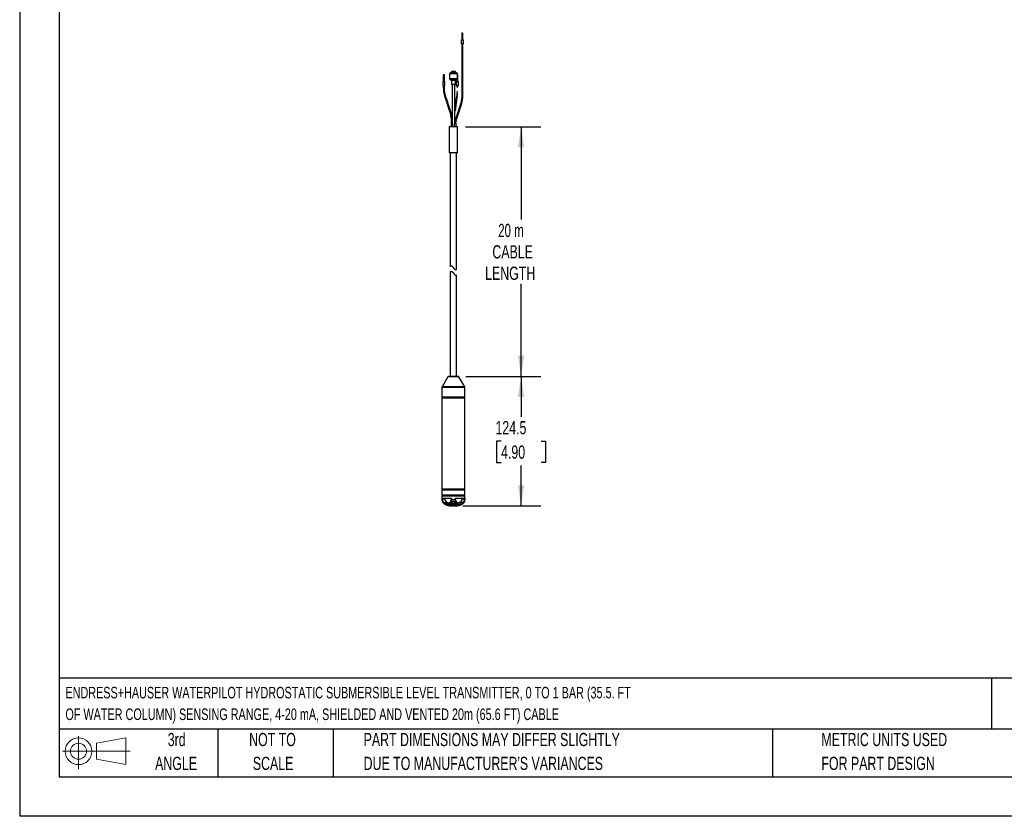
# Model space of a CAD drawing. Header units: millimetres. Extents: x 0 to 1676, y 0 to 1295.
# Tile 1 of 5: x 0 to 947, y 0 to 766. Entities that reach past the tile are written whole.
import ezdxf

# ---------------------------------------------------------------- set-up
doc = ezdxf.new("R2010")
doc.units = ezdxf.units.MM
doc.header["$LTSCALE"] = 6
doc.linetypes.add('CENTERX2', pattern=[20.32, 12.7, -2.54, 2.54, -2.54])
doc.layers.add('DIMENSIONS', color=140, linetype='Continuous', lineweight=25)
doc.layers.add('TEXT', color=140, linetype='Continuous', lineweight=25)
doc.layers.add('SLD-DEFPOINTS', color=7, linetype='Continuous')
doc.styles.add('SLDTEXTSTYLE0', font='TXT', dxfattribs={"width": 0.7})
doc.styles.add('SLDTEXTSTYLE1', font='TXT', dxfattribs={"width": 0.65})
doc.dimstyles.new('SLDDIMSTYLE1', dxfattribs={"dimtxt": 12.948047, "dimasz": 19.812, "dimexe": 0, "dimexo": 0.0625, "dimgap": 3.237012, "dimtad": 0, "dimtih": 1, "dimtoh": 1, "dimdec": 1, "dimrnd": 1e-09, "dimzin": 12, "dimdsep": 46, "dimtxsty": 'SLDTEXTSTYLE0', "dimsah": 1, "dimcen": 0.09, "dimadec": 0, "dimazin": 3, "dimtfac": 1, "dimtdec": 1, "dimtofl": 0, "dimtmove": 0, "dimatfit": 3, "dimfxl": 0, "dimfrac": 2, "dimtolj": 1, "dimtzin": 12, "dimarcsym": 0})

# ---------------------------------------------------------------- blocks, each defined once
blk = doc.blocks.new('Block14')
at = {"color": 7, "linetype": 'Continuous', "lineweight": 18}
for p, q in [((15.53, 31.86), (15.53, 0)), ((32.88, 25), (61.05, 30.19)), ((61.05, 30.19), (61.05, 4.39)), ((32.88, 9.58), (32.88, 25)), ((0, 17.29), (65.24, 17.29)), ((32.88, 9.58), (61.05, 4.39))]:
    blk.add_line(p, q, dxfattribs=at)
for radius in [12.9, 7.71]:
    blk.add_circle((15.53, 17.29), radius, dxfattribs=at)
blk = doc.blocks.new('Block12')
at = {"layer": 'SLD-DEFPOINTS'}
blk.add_blockref('Block14', (0, 0), dxfattribs=at)
blk = doc.blocks.new('SW_NOTE_0')
at = {"layer": 'TEXT', "color": 0, "linetype": 'CENTERX2', "lineweight": 18, "char_height": 11.1125, "attachment_point": 1, "style": 'SLDTEXTSTYLE0'}
for s, insert in [('ENDRESS+HAUSER WATERPILOT HYDROSTATIC SUBMERSIBLE LEVEL TRANSMITTER, 0 TO 1 BAR (35.5. FT', (0, 14.32)), ('OF WATER COLUMN) SENSING RANGE, 4-20 mA, SHIELDED AND VENTED 20m (65.6 FT) CABLE', (0, -6.49))]:
    blk.add_mtext(s, dxfattribs=dict(at, insert=insert))
blk = doc.blocks.new('SW_NOTE_0_3')
at = {"layer": 'TEXT', "color": 0, "linetype": 'CENTERX2', "lineweight": 18, "char_height": 12.7, "attachment_point": 1, "style": 'SLDTEXTSTYLE0'}
for s, insert in [('PART DIMENSIONS MAY DIFFER SLIGHTLY', (0, 16.37)), ("DUE TO MANUFACTURER'S VARIANCES", (0, -6.56))]:
    blk.add_mtext(s, dxfattribs=dict(at, insert=insert))
blk = doc.blocks.new('SW_NOTE_0_4')
at = {"layer": 'TEXT', "color": 0, "linetype": 'CENTERX2', "lineweight": 18, "char_height": 12.7, "attachment_point": 2, "style": 'SLDTEXTSTYLE0'}
for s, insert in [('NOT TO', (31.55, 16.37)), ('SCALE', (32.13, -6.56))]:
    blk.add_mtext(s, dxfattribs=dict(at, insert=insert))
blk = doc.blocks.new('SW_NOTE_0_5')
at = {"layer": 'TEXT', "color": 0, "linetype": 'CENTERX2', "lineweight": 18, "char_height": 12.7, "attachment_point": 2, "style": 'SLDTEXTSTYLE0'}
for s, insert in [('3rd', (13.89, 16.37)), ('ANGLE', (13.31, -6.56))]:
    blk.add_mtext(s, dxfattribs=dict(at, insert=insert))
blk = doc.blocks.new('SW_NOTE_0_6')
at = {"layer": 'TEXT', "color": 0, "linetype": 'CENTERX2', "lineweight": 18, "char_height": 12.7, "attachment_point": 1, "style": 'SLDTEXTSTYLE0'}
for s, insert in [('METRIC UNITS USED', (0, 16.37)), ('FOR PART DESIGN', (0, -6.56))]:
    blk.add_mtext(s, dxfattribs=dict(at, insert=insert))
blk = doc.blocks.new('_D_3')
at = {"layer": 'DIMENSIONS'}
for p, q in [((429.11, 423.02), (501.13, 423.02)), ((482.08, 423.02), (482.08, 384.25)), ((462.84, 360.77), (458.49, 360.77)), ((458.49, 360.77), (458.49, 340.19)), ((501.32, 360.77), (505.67, 360.77)), ((505.67, 360.77), (505.67, 340.19)), ((458.49, 340.19), (462.84, 340.19)), ((482.08, 298.52), (482.08, 337.29)), ((505.67, 340.19), (501.32, 340.19)), ((426.21, 298.52), (501.13, 298.52))]:
    blk.add_line(p, q, dxfattribs=at)
for points in [[(482.08, 423.02), (479.03, 403.2), (485.13, 403.2)], [(482.08, 298.52), (485.13, 318.33), (479.03, 318.33)]]:
    blk.add_solid(points, dxfattribs=at)
at = {"layer": 'DIMENSIONS', "char_height": 12.7, "attachment_point": 1, "style": 'SLDTEXTSTYLE0'}
for s, insert in [('124.5', (457.46, 380.04)), ('4.90', (462.84, 356.56))]:
    blk.add_mtext(s, dxfattribs=dict(at, insert=insert))
blk = doc.blocks.new('_D_4')
at = {"layer": 'DIMENSIONS'}
for p, q in [((428.68, 663.02), (501.13, 663.02)), ((482.08, 663.02), (482.08, 573.88)), ((482.08, 423.02), (482.08, 512.15)), ((429.11, 423.02), (501.13, 423.02))]:
    blk.add_line(p, q, dxfattribs=at)
for points in [[(482.08, 663.02), (479.03, 643.2), (485.13, 643.2)], [(482.08, 423.02), (485.13, 442.83), (479.03, 442.83)]]:
    blk.add_solid(points, dxfattribs=at)
at = {"layer": 'DIMENSIONS', "char_height": 12.7, "attachment_point": 1}
for s, insert, style in [('20 m', (460.1, 569.68), 'SLDTEXTSTYLE1'), ('CABLE', (454.5, 549.1), 'SLDTEXTSTYLE0'), ('LENGTH', (447.53, 528.52), 'SLDTEXTSTYLE0')]:
    blk.add_mtext(s, dxfattribs=dict(at, insert=insert, style=style))

msp = doc.modelspace()

# ---------------------------------------------------------------- linework, layer by layer
at = {"color": 7, "linetype": 'Continuous'}
for p in [(0.01, 1295.42), (1676.41, 0.02)]:
    msp.add_line(p, (0.01, 0.02), dxfattribs=at)
for p, q in [((425.11, 753.02), (425.11, 747.02)), ((425.66, 753.02), (425.11, 753.02)), ((426.21, 753.02), (425.66, 753.02)), ((426.21, 747.02), (426.21, 753.02)), ((425.11, 747.02), (424.56, 746.32)), ((424.56, 746.32), (424.56, 742.82)), ((425.66, 746.32), (424.56, 746.32)), ((425.66, 742.82), (424.56, 742.82)), ((425.66, 747.02), (425.11, 747.02)), ((425.16, 742.82), (425.16, 693.91)), ((426.21, 747.02), (425.66, 747.02)), ((426.76, 746.32), (425.66, 746.32)), ((426.76, 742.82), (425.66, 742.82)), ((426.16, 693.91), (426.16, 742.82)), ((426.76, 746.32), (426.21, 747.02)), ((426.76, 742.82), (426.76, 746.32)), ((407.28, 713.02), (407.28, 707.02)), ((407.83, 713.02), (407.28, 713.02)), ((408.38, 713.02), (407.83, 713.02)), ((408.38, 707.02), (408.38, 713.02)), ((413.3, 713.77), (413.3, 709.18)), ((420.83, 713.77), (413.3, 713.77)), ((414.91, 714.94), (414.16, 714.8)), ((419.96, 714.8), (414.16, 714.8)), ((419.22, 714.94), (414.91, 714.94)), ((415.07, 716.13), (415.07, 715.13)), ((419.06, 716.13), (415.07, 716.13)), ((415.07, 715.13), (419.06, 715.13)), ((419.06, 715.13), (419.06, 716.13)), ((419.96, 714.8), (419.22, 714.94)), ((420.83, 709.18), (420.83, 713.77)), ((420.89, 713.02), (420.83, 713.02)), ((421.44, 713.02), (420.89, 713.02)), ((421.44, 707.02), (421.44, 713.02)), ((407.28, 707.02), (406.73, 706.32)), ((406.73, 706.32), (406.73, 702.82)), ((407.83, 706.32), (406.73, 706.32)), ((407.83, 702.82), (406.73, 702.82)), ((407.83, 707.02), (407.28, 707.02)), ((407.33, 702.82), (407.33, 701.13)), ((408.33, 701.13), (407.33, 701.13)), ((408.38, 707.02), (407.83, 707.02)), ((408.93, 706.32), (407.83, 706.32)), ((408.93, 702.82), (407.83, 702.82)), ((408.33, 701.13), (408.33, 702.82)), ((408.93, 706.32), (408.38, 707.02)), ((408.93, 702.82), (408.93, 706.32)), ((420.83, 709.18), (413.3, 709.18)), ((413.92, 708.26), (414.9, 707.85)), ((420.21, 708.26), (413.92, 708.26)), ((414.9, 707.85), (419.23, 707.85)), ((415.21, 707.39), (415.21, 703.73)), ((418.92, 707.39), (415.21, 707.39)), ((418.92, 703.73), (415.21, 703.73)), ((415.81, 703.73), (415.81, 663.02)), ((418.31, 666.02), (418.31, 703.73)), ((418.92, 703.73), (418.92, 707.39)), ((419.23, 707.85), (420.21, 708.26)), ((420.34, 707.02), (419.79, 706.32)), ((419.79, 706.32), (419.79, 702.82)), ((420.89, 706.32), (419.79, 706.32)), ((420.89, 702.82), (419.79, 702.82)), ((420.34, 708.32), (420.34, 707.02)), ((420.89, 707.02), (420.34, 707.02)), ((420.39, 702.82), (420.39, 701.13)), ((420.48, 701.13), (420.39, 701.13)), ((421.39, 701.13), (420.48, 701.13)), ((421.44, 707.02), (420.89, 707.02)), ((421.99, 706.32), (420.89, 706.32)), ((421.99, 702.82), (420.89, 702.82)), ((421.39, 701.13), (421.39, 702.82)), ((421.99, 706.32), (421.44, 707.02)), ((421.99, 702.82), (421.99, 706.32)), ((426.16, 693.91), (425.16, 693.91)), ((409.02, 690.71), (413.26, 678.12)), ((414.2, 678.44), (409.97, 691.02)), ((419.7, 690.93), (418.31, 680.96)), ((418.94, 678.21), (420.69, 690.8)), ((419.7, 690.94), (419.7, 690.93)), ((423.51, 683.81), (419.93, 673.15)), ((420.69, 690.8), (420.69, 690.8)), ((420.87, 672.83), (424.46, 683.49)), ((413.26, 678.12), (413.26, 678.12)), ((420.87, 672.83), (420.83, 672.82)), ((413.06, 663.02), (413.06, 638.02)), ((420.83, 663.02), (413.06, 663.02)), ((414.9, 668.02), (414.9, 663.02)), ((415.81, 668.02), (414.9, 668.02)), ((419.78, 666.02), (417.74, 666.02)), ((417.74, 666.02), (417.74, 663.02)), ((419.78, 663.02), (419.78, 666.02)), ((421.06, 663.02), (420.83, 663.02)), ((421.06, 638.02), (421.06, 663.02)), ((420.83, 638.02), (413.06, 638.02)), ((414.06, 638.02), (414.06, 528.72)), ((420.06, 525.38), (420.06, 638.02)), ((421.06, 638.02), (420.83, 638.02)), ((414.06, 523.72), (414.06, 423.02)), ((420.06, 423.02), (420.06, 520.46)), ((411.78, 422.52), (406.27, 412.97)), ((417.06, 422.52), (411.78, 422.52)), ((416.81, 423.02), (414, 423.02)), ((421.49, 423.02), (417.06, 423.02)), ((422.35, 422.52), (417.06, 422.52)), ((427.86, 412.97), (422.35, 422.52)), ((406.06, 412.22), (406.06, 403.02)), ((417.06, 412.22), (406.06, 412.22)), ((417.06, 412.97), (406.27, 412.97)), ((427.86, 412.97), (417.06, 412.97)), ((428.06, 412.22), (417.06, 412.22)), ((428.06, 403.02), (428.06, 412.22)), ((417.06, 403.02), (406.06, 403.02)), ((406.06, 402.02), (406.06, 315.02)), ((417.06, 402.02), (406.06, 402.02)), ((428.06, 403.02), (417.06, 403.02)), ((428.06, 402.02), (417.06, 402.02)), ((428.06, 315.02), (428.06, 402.02)), ((406.06, 315.02), (428.06, 315.02)), ((406.06, 314.02), (406.06, 309.02)), ((406.06, 314.02), (428.06, 314.02)), ((428.06, 309.02), (428.06, 314.02)), ((406.06, 309.02), (406.56, 308.52)), ((406.06, 309.02), (428.06, 309.02)), ((406.56, 308.52), (406.06, 308.02)), ((406.06, 308.02), (406.06, 304.52)), ((406.06, 308.02), (424.84, 308.02)), ((406.06, 304.52), (406.23, 304.52)), ((406.21, 305.25), (406.21, 305.27)), ((406.21, 305.25), (406.64, 305.25)), ((406.4, 306.02), (414.36, 306.02)), ((406.64, 305.73), (406.53, 305.8)), ((406.64, 305.76), (406.54, 305.79)), ((406.56, 308.52), (427.56, 308.52)), ((408.58, 305.27), (406.64, 305.27)), ((406.64, 305.25), (406.64, 305.27)), ((406.64, 305.25), (408.58, 305.25)), ((408.58, 305.27), (408.58, 305.25)), ((415.05, 305.25), (414.98, 304.57)), ((415.05, 305.25), (414.98, 304.56)), ((415.05, 305.27), (415.05, 305.25)), ((415.18, 304.52), (418.95, 304.52)), ((415.26, 305.27), (415.26, 305.25)), ((418.87, 305.25), (418.87, 305.27)), ((418.87, 305.25), (419.08, 305.25)), ((419.08, 305.25), (419.08, 305.27)), ((419.15, 304.56), (419.08, 305.25)), ((419.15, 304.57), (419.08, 305.25)), ((419.39, 305.69), (419.45, 305.72)), ((419.71, 305.77), (419.45, 305.72)), ((419.77, 306.02), (427.73, 306.02)), ((424.84, 308.02), (428.06, 308.02)), ((427.49, 305.27), (425.55, 305.27)), ((425.55, 305.25), (425.55, 305.27)), ((425.55, 305.25), (427.49, 305.25)), ((427.6, 305.8), (427.49, 305.73)), ((427.49, 305.25), (427.49, 305.27)), ((427.56, 308.52), (428.06, 309.02)), ((428.06, 308.02), (427.56, 308.52)), ((427.9, 304.52), (428.06, 304.52)), ((427.92, 305.27), (427.92, 305.25)), ((428.06, 304.52), (428.06, 308.02)), ((406.35, 302.74), (406.46, 302.43)), ((406.46, 302.43), (406.48, 302.41)), ((407.85, 301.78), (411.41, 301.78)), ((409.7, 300.48), (412.17, 300.48)), ((410.58, 299.08), (413.17, 298.53)), ((410.6, 299.09), (410.61, 299.12)), ((411.41, 301.78), (412.83, 301.2)), ((413.53, 298.52), (415.54, 298.52)), ((416.36, 299.19), (414.18, 299.19)), ((416.36, 301.25), (416.36, 299.19)), ((417.77, 301.25), (417.77, 299.19)), ((419.95, 299.19), (417.77, 299.19)), ((418.59, 298.52), (420.6, 298.52)), ((418.59, 298.52), (418.59, 298.52)), ((420.96, 298.53), (423.54, 299.07)), ((421.3, 301.2), (422.72, 301.78)), ((421.96, 300.48), (424.43, 300.48)), ((426.28, 301.78), (422.72, 301.78)), ((423.08, 300.03), (422.89, 300.01)), ((423.07, 300.02), (422.92, 300.01)), ((423.53, 299.08), (423.52, 299.12)), ((427.66, 302.43), (427.78, 302.74))]:
    msp.add_line(p, q)
at = {"flags": 128}
for points in [[(420.69, 690.8), (420.66, 690.86), (420.56, 690.93), (420.4, 690.99), (420.21, 691.02), (420.02, 691.04), (419.86, 691.02), (419.75, 690.99), (419.7, 690.94)], [(418.94, 678.21), (418.94, 678.21), (418.91, 678.28), (418.8, 678.34), (418.65, 678.4), (418.46, 678.44), (418.31, 678.45)]]:
    msp.add_lwpolyline(points, dxfattribs=at)
for centre, radius, start, end in [((414.35, 713.77), 1.05, 100, 180), ((414.87, 715.13), 0.2, 280, 0), ((419.26, 715.13), 0.2, 180, 260), ((419.78, 713.77), 1.05, 0, 80), ((414.3, 709.18), 1, 180, 247.63774), ((414.71, 707.39), 0.5, 0, 67.63774), ((419.42, 707.39), 0.5, 112.36226, 180), ((419.83, 709.18), 1, 292.36226, 0), ((409.9, 689.66), 1.36, 87.06395, 130.10799), ((424.38, 684.84), 1.35, 229.6558, 273.25129), ((414.13, 677.08), 1.36, 87.05516, 130.11268), ((420.93, 674.5), 1.68, 233.3363, 266.67629), ((412.64, 422.02), 1, 90, 150), ((421.49, 422.02), 1, 30, 90), ((407.56, 412.22), 1.5, 150, 180), ((426.56, 412.22), 1.5, 0, 30), ((406.21, 402.52), 0.5, 270, 90), ((427.91, 402.52), 0.5, 90, 270), ((406.21, 314.52), 0.5, 270, 90), ((427.91, 314.52), 0.5, 90, 270), ((412.06, 304.52), 6, 180, 196.84371), ((419.47, 305.96), 0.306, 321.32157, 11.06195), ((422.07, 304.52), 6, 343.14968, 360)]:
    msp.add_arc(centre, radius, start, end)
for centre, major_axis, start_param, end_param in [((409.29, 305.27), (0.707, 0), 1.570796, 3.141596), ((414.24, 305.25), (-5.66, 0), 0, 1.047198), ((419.89, 305.25), (5.66, 0), 5.235988, 6.283185), ((424.84, 305.27), (-0.707, 0), 3.141593, 4.712389)]:
    msp.add_ellipse(centre, major_axis=major_axis, ratio=0.707107, start_param=start_param, end_param=end_param)
for points, knots in [([(407.33, 701.13), (407.35, 700.12), (407.39, 698.71), (407.62, 696.65), (407.9, 694.89), (408.38, 692.82), (408.76, 691.41), (409.02, 690.71), (409.02, 690.71)], [0, 0, 0, 0, 0.2825449, 0.3972886, 0.5877722, 0.7857876, 0.9984249, 1, 1, 1, 1]), ([(409.99, 691.03), (409.9, 691.29), (409.53, 692.31), (409.11, 694.03), (408.71, 696.03), (408.48, 697.88), (408.35, 699.54), (408.33, 700.65), (408.33, 701.13)], [0, 0, 0, 0, 0.080644, 0.317539, 0.51749, 0.676178, 0.861959, 1, 1, 1, 1]), ([(420.68, 695.19), (420.52, 694.63), (420.14, 693.23), (419.87, 691.79), (419.7, 690.94)], [0, 0, 0, 0, 0.405467, 1, 1, 1, 1]), ([(420.69, 690.79), (420.81, 691.94), (421.02, 694.12), (420.86, 696.33), (420.78, 697.37)], [0, 0, 0, 0, 0.528201, 1, 1, 1, 1]), ([(425.16, 693.91), (425.13, 692.93), (425.1, 691.54), (424.86, 689.51), (424.58, 687.79), (424.14, 685.79), (423.72, 684.47), (423.51, 683.81)], [0, 0, 0, 0, 0.28622, 0.402489, 0.595498, 0.796145, 1, 1, 1, 1]), ([(424.44, 683.5), (424.66, 684.15), (425.11, 685.54), (425.56, 687.57), (425.88, 689.51), (426.1, 691.56), (426.14, 693.03), (426.16, 693.91)], [0, 0, 0, 0, 0.194499, 0.41621, 0.58726, 0.750242, 1, 1, 1, 1]), ([(413.23, 678.11), (413.33, 677.85), (413.7, 676.84), (414.12, 675.11), (414.51, 673.11), (414.75, 671.26), (414.88, 669.6), (414.9, 668.49), (414.9, 668.02)], [0, 0, 0, 0, 0.080635, 0.317533, 0.517486, 0.676176, 0.861958, 1, 1, 1, 1]), ([(415.81, 669.92), (415.8, 670.29), (415.78, 671.06), (415.6, 672.5), (415.33, 674.26), (414.85, 676.32), (414.47, 677.73), (414.21, 678.43), (414.2, 678.44)], [0, 0, 0, 0, 0.125393, 0.265273, 0.497486, 0.73888, 0.998099, 1, 1, 1, 1]), ([(419.94, 673.14), (419.73, 672.49), (419.27, 671.1), (418.83, 669.07), (418.53, 667.34), (418.44, 666.38), (418.4, 666.02)], [0, 0, 0, 0, 0.281927, 0.603287, 0.851215, 1, 1, 1, 1]), ([(419.4, 666.02), (419.43, 666.3), (419.53, 667.24), (419.8, 668.85), (420.25, 670.85), (420.67, 672.16), (420.88, 672.83)], [0, 0, 0, 0, 0.121613, 0.405345, 0.700305, 1, 1, 1, 1]), ([(414.11, 523.72), (414.09, 523.72), (414.06, 523.7), (414.32, 523.83), (414.7, 523.95), (415.01, 523.97), (415.08, 523.98)], [0, 0, 0, 0, 0.153618, 0.507184, 0.88976, 1, 1, 1, 1]), ([(415.08, 528.98), (414.86, 528.95), (414.42, 528.89), (414.09, 528.72), (414.1, 528.72), (414.11, 528.72)], [0, 0, 0, 0, 0.378788, 0.756226, 1, 1, 1, 1]), ([(417.23, 527.41), (417.11, 527.62), (416.97, 527.82), (416.72, 528.09), (416.63, 528.17), (416.45, 528.33), (416.36, 528.4), (416.16, 528.54), (416.07, 528.6), (415.86, 528.71), (415.76, 528.76), (415.46, 528.88), (415.26, 528.94), (415.08, 528.98)], [0, 0, 0, 0, 0.25, 0.25, 0.375, 0.375, 0.5, 0.5, 0.625, 0.625, 0.75, 0.75, 1, 1, 1, 1]), ([(415.08, 523.98), (415.26, 523.94), (415.46, 523.88), (415.76, 523.76), (415.86, 523.71), (416.06, 523.6), (416.16, 523.54), (416.36, 523.4), (416.45, 523.33), (416.63, 523.17), (416.72, 523.09), (416.97, 522.82), (417.11, 522.62), (417.23, 522.41)], [0, 0, 0, 0, 0.25, 0.25, 0.375, 0.375, 0.5, 0.5, 0.625, 0.625, 0.75, 0.75, 1, 1, 1, 1]), ([(419.09, 525.44), (418.92, 525.53), (418.74, 525.63), (418.47, 525.82), (418.38, 525.89), (418.2, 526.04), (418.11, 526.12), (417.87, 526.37), (417.71, 526.56), (417.44, 526.97), (417.33, 527.18), (417.23, 527.41)], [0, 0, 0, 0, 0.25, 0.25, 0.375, 0.375, 0.5, 0.5, 0.75, 0.75, 1, 1, 1, 1]), ([(417.23, 522.41), (417.33, 522.18), (417.44, 521.97), (417.71, 521.56), (417.86, 521.37), (418.11, 521.12), (418.2, 521.04), (418.38, 520.89), (418.47, 520.82), (418.74, 520.63), (418.92, 520.53), (419.09, 520.44)], [0, 0, 0, 0, 0.25, 0.25, 0.5, 0.5, 0.625, 0.625, 0.75, 0.75, 1, 1, 1, 1]), ([(420.02, 525.46), (420.03, 525.46), (420.07, 525.47), (419.81, 525.39), (419.43, 525.37), (419.16, 525.43), (419.09, 525.44)], [0, 0, 0, 0, 0.155299, 0.54464, 0.880597, 1, 1, 1, 1]), ([(419.09, 520.44), (419.29, 520.41), (419.7, 520.35), (420.04, 520.46), (420.03, 520.46), (420.02, 520.46)], [0, 0, 0, 0, 0.349618, 0.751348, 1, 1, 1, 1]), ([(406.21, 305.27), (406.21, 305.29), (406.21, 305.33), (406.22, 305.4), (406.22, 305.46), (406.22, 305.54), (406.24, 305.65), (406.25, 305.77), (406.28, 305.87), (406.31, 305.95), (406.35, 306.01), (406.39, 306.01), (406.4, 306.02)], [0, 0, 0, 0, 0.049371, 0.098654, 0.148414, 0.199202, 0.311012, 0.427832, 0.561985, 0.700477, 0.850274, 1, 1, 1, 1]), ([(406.21, 305.27), (406.22, 305.27), (406.24, 305.27), (406.29, 305.27), (406.34, 305.27), (406.43, 305.27), (406.49, 305.27), (406.57, 305.27), (406.61, 305.27), (406.64, 305.27)], [0, 0, 0, 0, 0.25, 0.25, 0.5, 0.5, 0.75, 0.75, 1, 1, 1, 1]), ([(406.23, 304.52), (406.22, 304.58), (406.22, 304.7), (406.22, 304.88), (406.21, 305.06), (406.21, 305.19), (406.21, 305.25)], [0, 0, 0, 0, 0.251088, 0.500972, 0.750369, 1, 1, 1, 1]), ([(406.23, 304.52), (406.23, 304.52), (406.25, 304.53), (406.31, 304.55), (406.35, 304.56), (406.44, 304.57), (406.5, 304.57), (406.59, 304.57), (406.62, 304.56), (406.65, 304.56)], [0, 0, 0, 0, 0.25, 0.25, 0.5, 0.5, 0.75, 0.75, 1, 1, 1, 1]), ([(406.23, 304.52), (406.23, 304.45), (406.24, 304.32), (406.25, 304.13), (406.28, 303.93), (406.32, 303.73), (406.36, 303.53), (406.42, 303.32), (406.48, 303.12), (406.55, 302.92), (406.65, 302.68), (406.79, 302.41), (406.96, 302.13), (407.14, 301.87), (407.34, 301.64), (407.49, 301.5), (407.56, 301.44)], [0, 0, 0, 0, 0.050757, 0.102983, 0.156663, 0.211781, 0.268333, 0.326322, 0.385745, 0.446601, 0.508883, 0.60737, 0.705732, 0.803959, 0.90206, 1, 1, 1, 1]), ([(406.4, 306.02), (406.4, 305.95), (406.43, 305.89), (406.52, 305.79), (406.58, 305.77), (406.64, 305.77)], [0, 0, 0, 0, 0.5, 0.5, 1, 1, 1, 1]), ([(406.64, 305.27), (406.64, 305.37), (406.64, 305.47), (406.63, 305.63), (406.63, 305.68), (406.63, 305.72)], [0, 0, 0, 0, 0.5, 0.5, 1, 1, 1, 1]), ([(407.85, 301.78), (407.52, 302.07), (407.22, 302.48), (406.79, 303.44), (406.67, 303.99), (406.65, 304.56)], [0, 0, 0, 0, 0.5, 0.5, 1, 1, 1, 1]), ([(414.98, 304.57), (414.91, 304.27), (414.76, 303.69), (414.41, 302.9), (413.96, 302.21), (413.59, 301.89), (413.4, 301.73)], [0, 0, 0, 0, 0.251803, 0.502511, 0.751948, 1, 1, 1, 1]), ([(413.52, 301.44), (413.56, 301.47), (413.65, 301.55), (413.78, 301.67), (413.91, 301.79), (414.03, 301.93), (414.14, 302.07), (414.25, 302.22), (414.36, 302.38), (414.46, 302.55), (414.57, 302.75), (414.7, 303.02), (414.84, 303.35), (414.97, 303.71), (415.09, 304.1), (415.15, 304.38), (415.18, 304.52)], [0, 0, 0, 0, 0.0544381, 0.1089304, 0.163461, 0.2180208, 0.2726102, 0.3272303, 0.3818811, 0.4365582, 0.491257, 0.5824658, 0.6789389, 0.7806836, 0.8877199, 1, 1, 1, 1]), ([(414.36, 306.02), (414.39, 306.02), (414.46, 306.01), (414.55, 306), (414.64, 305.98), (414.76, 305.94), (414.89, 305.87), (415.03, 305.77), (415.13, 305.65), (415.21, 305.53), (415.25, 305.4), (415.26, 305.31), (415.26, 305.27)], [0, 0, 0, 0, 0.075236, 0.14986, 0.224512, 0.299829, 0.438281, 0.572462, 0.689248, 0.801082, 0.90148, 1, 1, 1, 1]), ([(414.36, 306.02), (414.36, 305.95), (414.37, 305.88), (414.39, 305.78), (414.41, 305.77), (414.42, 305.77)], [0, 0, 0, 0, 0.5, 0.5, 1, 1, 1, 1]), ([(414.39, 305.8), (414.48, 305.79), (414.64, 305.76), (414.85, 305.65), (414.98, 305.5), (415.04, 305.37), (415.05, 305.3), (415.05, 305.27)], [0, 0, 0, 0, 0.272174, 0.535267, 0.778544, 0.891123, 1, 1, 1, 1]), ([(415.05, 304.56), (415.04, 304.56), (415.01, 304.57), (414.99, 304.57), (414.97, 304.57), (414.98, 304.57), (414.98, 304.57)], [0, 0, 0, 0, 0.2778178, 0.5888355, 0.9269181, 1, 1, 1, 1]), ([(414.98, 304.57), (414.98, 304.57), (414.99, 304.56), (415.02, 304.55), (415.07, 304.54), (415.12, 304.53), (415.16, 304.52), (415.18, 304.52)], [0, 0, 0, 0, 0.178897, 0.404777, 0.621369, 0.82117, 1, 1, 1, 1]), ([(415.26, 305.27), (415.24, 305.27), (415.19, 305.27), (415.13, 305.27), (415.09, 305.27), (415.06, 305.27), (415.05, 305.27), (415.05, 305.27), (415.05, 305.27)], [0, 0, 0, 0, 0.194854, 0.389707, 0.584561, 0.779414, 0.974268, 1, 1, 1, 1]), ([(415.26, 305.25), (415.24, 305.25), (415.19, 305.25), (415.13, 305.25), (415.09, 305.25), (415.06, 305.25), (415.05, 305.25), (415.05, 305.25), (415.05, 305.25)], [0, 0, 0, 0, 0.194854, 0.389707, 0.584561, 0.779414, 0.974268, 1, 1, 1, 1]), ([(415.26, 305.25), (415.26, 305.19), (415.26, 305.06), (415.24, 304.88), (415.22, 304.7), (415.19, 304.58), (415.18, 304.52)], [0, 0, 0, 0, 0.249631, 0.499028, 0.748912, 1, 1, 1, 1]), ([(418.87, 305.27), (418.87, 305.29), (418.87, 305.34), (418.89, 305.42), (418.91, 305.49), (418.94, 305.56), (418.99, 305.63), (419.05, 305.71), (419.13, 305.79), (419.23, 305.87), (419.3, 305.9), (419.34, 305.92)], [0, 0, 0, 0, 0.087662, 0.174548, 0.261985, 0.351277, 0.443646, 0.571278, 0.703779, 0.849912, 1, 1, 1, 1]), ([(418.87, 305.27), (418.89, 305.27), (418.94, 305.27), (419, 305.27), (419.04, 305.27), (419.07, 305.27), (419.08, 305.27), (419.08, 305.27), (419.08, 305.27)], [0, 0, 0, 0, 0.194854, 0.389707, 0.584561, 0.779414, 0.974268, 1, 1, 1, 1]), ([(418.95, 304.52), (418.94, 304.58), (418.91, 304.7), (418.89, 304.88), (418.87, 305.06), (418.87, 305.19), (418.87, 305.25)], [0, 0, 0, 0, 0.251088, 0.500972, 0.750369, 1, 1, 1, 1]), ([(419.15, 304.57), (419.15, 304.57), (419.14, 304.56), (419.11, 304.55), (419.06, 304.54), (419.01, 304.53), (418.97, 304.52), (418.95, 304.52)], [0, 0, 0, 0, 0.15043, 0.382717, 0.606553, 0.813881, 1, 1, 1, 1]), ([(418.95, 304.52), (418.96, 304.45), (418.99, 304.3), (419.05, 304.09), (419.11, 303.87), (419.18, 303.65), (419.26, 303.42), (419.35, 303.2), (419.45, 302.97), (419.56, 302.75), (419.68, 302.54), (419.82, 302.31), (419.99, 302.07), (420.18, 301.84), (420.39, 301.62), (420.54, 301.5), (420.61, 301.44)], [0, 0, 0, 0, 0.0561501, 0.1140027, 0.1735312, 0.2347251, 0.2975887, 0.3621218, 0.428316, 0.4961642, 0.56566, 0.6367965, 0.7277568, 0.8186145, 0.9093628, 1, 1, 1, 1]), ([(419.08, 305.26), (419.08, 305.31), (419.09, 305.4), (419.16, 305.52), (419.27, 305.62), (419.35, 305.67), (419.4, 305.7)], [0, 0, 0, 0, 0.229672, 0.471066, 0.72925, 1, 1, 1, 1]), ([(419.08, 305.27), (419.08, 305.3), (419.08, 305.34), (419.1, 305.38), (419.1, 305.38)], [0, 0, 0, 0, 0.855098, 1, 1, 1, 1]), ([(420.71, 301.74), (420.53, 301.9), (420.16, 302.22), (419.72, 302.91), (419.37, 303.69), (419.22, 304.27), (419.15, 304.57)], [0, 0, 0, 0, 0.248019, 0.4974327, 0.7481471, 1, 1, 1, 1]), ([(419.34, 305.92), (419.37, 305.93), (419.42, 305.96), (419.51, 305.98), (419.59, 306), (419.68, 306.01), (419.74, 306.02), (419.77, 306.02)], [0, 0, 0, 0, 0.200153, 0.39875, 0.597272, 0.797204, 1, 1, 1, 1]), ([(419.37, 305.7), (419.38, 305.7), (419.39, 305.69), (419.4, 305.7), (419.41, 305.71), (419.4, 305.76), (419.39, 305.79), (419.37, 305.85), (419.36, 305.89), (419.34, 305.92)], [0, 0, 0, 0, 0.25, 0.25, 0.5, 0.5, 0.75, 0.75, 1, 1, 1, 1]), ([(427.48, 304.56), (427.46, 303.99), (427.34, 303.44), (426.91, 302.48), (426.61, 302.07), (426.28, 301.78)], [0, 0, 0, 0, 0.5, 0.5, 1, 1, 1, 1]), ([(426.57, 301.44), (426.61, 301.47), (426.69, 301.54), (426.8, 301.65), (426.9, 301.78), (427.01, 301.9), (427.11, 302.04), (427.2, 302.18), (427.32, 302.38), (427.46, 302.65), (427.61, 302.99), (427.73, 303.35), (427.82, 303.73), (427.88, 304.12), (427.89, 304.38), (427.9, 304.52)], [0, 0, 0, 0, 0.051908, 0.103847, 0.155817, 0.207816, 0.259844, 0.311897, 0.363975, 0.470261, 0.576449, 0.682529, 0.788484, 0.89432, 1, 1, 1, 1]), ([(427.73, 306.02), (427.73, 305.95), (427.7, 305.88), (427.6, 305.78), (427.53, 305.77), (427.48, 305.77)], [0, 0, 0, 0, 0.5, 0.5, 1, 1, 1, 1]), ([(427.48, 304.56), (427.51, 304.56), (427.54, 304.57), (427.63, 304.57), (427.68, 304.57), (427.78, 304.56), (427.82, 304.55), (427.88, 304.53), (427.9, 304.52), (427.9, 304.52)], [0, 0, 0, 0, 0.25, 0.25, 0.5, 0.5, 0.75, 0.75, 1, 1, 1, 1]), ([(427.49, 305.73), (427.5, 305.7), (427.5, 305.64), (427.49, 305.48), (427.49, 305.38), (427.49, 305.27)], [0, 0, 0, 0, 0.5, 0.5, 1, 1, 1, 1]), ([(427.92, 305.27), (427.9, 305.27), (427.83, 305.27), (427.66, 305.27), (427.56, 305.27), (427.49, 305.27)], [0, 0, 0, 0, 0.5, 0.5, 1, 1, 1, 1]), ([(427.92, 305.25), (427.91, 305.25), (427.89, 305.25), (427.84, 305.25), (427.79, 305.25), (427.7, 305.25), (427.64, 305.25), (427.55, 305.25), (427.52, 305.25), (427.49, 305.25)], [0, 0, 0, 0, 0.25, 0.25, 0.5, 0.5, 0.75, 0.75, 1, 1, 1, 1]), ([(427.73, 306.02), (427.74, 306.02), (427.75, 306.01), (427.77, 306), (427.8, 305.98), (427.82, 305.94), (427.85, 305.87), (427.87, 305.77), (427.89, 305.65), (427.91, 305.52), (427.91, 305.4), (427.91, 305.31), (427.92, 305.27)], [0, 0, 0, 0, 0.075665, 0.150761, 0.225939, 0.301846, 0.44008, 0.574172, 0.690433, 0.801787, 0.901818, 1, 1, 1, 1]), ([(427.92, 305.25), (427.91, 305.19), (427.91, 305.06), (427.91, 304.88), (427.91, 304.7), (427.9, 304.58), (427.9, 304.52)], [0, 0, 0, 0, 0.249631, 0.499028, 0.748912, 1, 1, 1, 1]), ([(406.67, 302.21), (406.57, 302.36), (406.39, 302.66), (406.29, 302.83), (406.32, 302.78), (406.32, 302.78)], [0, 0, 0, 0, 0.513977, 0.991952, 1, 1, 1, 1]), ([(406.47, 302.43), (406.47, 302.42), (406.49, 302.39), (406.59, 302.22), (406.75, 301.98), (406.85, 301.82)], [0, 0, 0, 0, 0.250033, 0.500086, 1, 1, 1, 1]), ([(406.58, 302.24), (406.61, 302.19), (406.68, 302.07), (406.79, 301.92), (406.85, 301.84)], [0, 0, 0, 0, 0.47665, 1, 1, 1, 1]), ([(410.61, 299.12), (410.56, 299.14), (410.45, 299.2), (410.25, 299.29), (410.02, 299.4), (409.75, 299.55), (409.32, 299.8), (408.83, 300.11), (408.34, 300.47), (407.96, 300.78), (407.63, 301.08), (407.34, 301.37), (407.08, 301.66), (406.85, 301.94), (406.73, 302.12), (406.67, 302.21)], [0, 0, 0, 0, 0.028233, 0.065008, 0.110237, 0.163809, 0.225653, 0.367213, 0.47136, 0.562584, 0.652516, 0.741195, 0.828654, 0.914916, 1, 1, 1, 1]), ([(406.85, 301.84), (406.84, 301.85), (406.75, 301.95), (406.71, 302.09), (406.67, 302.21)], [0, 0, 0, 0, 0.105782, 1, 1, 1, 1]), ([(406.83, 301.86), (407.22, 301.4), (407.84, 300.67), (409.2, 299.72), (410.11, 299.29), (410.59, 299.07)], [0, 0, 0, 0, 0.441597, 0.705664, 1, 1, 1, 1]), ([(407.85, 301.78), (407.82, 301.78), (407.78, 301.78), (407.71, 301.74), (407.67, 301.71), (407.6, 301.63), (407.57, 301.59), (407.55, 301.5), (407.55, 301.46), (407.56, 301.44)], [0, 0, 0, 0, 0.25, 0.25, 0.5, 0.5, 0.75, 0.75, 1, 1, 1, 1]), ([(407.56, 301.44), (407.61, 301.39), (407.7, 301.31), (407.86, 301.18), (408.02, 301.05), (408.19, 300.92), (408.36, 300.8), (408.53, 300.67), (408.71, 300.55), (408.89, 300.43), (409.08, 300.31), (409.27, 300.19), (409.4, 300.12), (409.47, 300.08)], [0, 0, 0, 0, 0.0948, 0.188852, 0.282133, 0.374626, 0.466324, 0.557228, 0.647347, 0.736692, 0.825264, 0.913039, 1, 1, 1, 1]), ([(409.7, 300.48), (409.68, 300.48), (409.66, 300.46), (409.6, 300.41), (409.57, 300.37), (409.51, 300.27), (409.49, 300.22), (409.47, 300.13), (409.46, 300.1), (409.47, 300.08)], [0, 0, 0, 0, 0.25, 0.25, 0.5, 0.5, 0.75, 0.75, 1, 1, 1, 1]), ([(409.47, 300.08), (409.52, 300.05), (409.64, 299.99), (409.79, 299.91), (409.93, 299.85), (410.04, 299.8), (410.21, 299.74), (410.43, 299.66), (410.7, 299.6), (410.94, 299.56), (411.08, 299.56), (411.14, 299.56)], [0, 0, 0, 0, 0.103646, 0.194548, 0.272731, 0.338218, 0.391025, 0.562657, 0.721309, 0.867067, 1, 1, 1, 1]), ([(411.24, 300.01), (411.02, 300.01), (410.76, 300.06), (410.23, 300.22), (409.96, 300.34), (409.7, 300.48)], [0, 0, 0, 0, 0.5, 0.5, 1, 1, 1, 1]), ([(413.53, 298.52), (413.04, 298.52), (412.55, 298.57), (411.56, 298.77), (411.08, 298.92), (410.61, 299.12)], [0, 0, 0, 0, 0.5, 0.5, 1, 1, 1, 1]), ([(411.14, 299.56), (411.18, 299.56), (411.25, 299.56), (411.36, 299.57), (411.46, 299.59), (411.57, 299.62), (411.67, 299.65), (411.77, 299.7), (411.88, 299.77), (412.02, 299.89), (412.11, 300.01), (412.17, 300.08)], [0, 0, 0, 0, 0.073861, 0.152061, 0.234607, 0.321515, 0.412797, 0.50847, 0.608551, 0.763774, 1, 1, 1, 1]), ([(412.03, 300.33), (411.99, 300.28), (411.89, 300.17), (411.64, 300.05), (411.38, 300.03), (411.24, 300.01)], [0, 0, 0, 0, 0.23134, 0.574914, 1, 1, 1, 1]), ([(412.17, 300.08), (412.13, 300.1), (412.09, 300.13), (412.04, 300.22), (412.02, 300.27), (412.02, 300.37), (412.05, 300.41), (412.1, 300.46), (412.14, 300.48), (412.17, 300.48)], [0, 0, 0, 0, 0.25, 0.25, 0.5, 0.5, 0.75, 0.75, 1, 1, 1, 1]), ([(412.17, 300.08), (412.19, 300.12), (412.24, 300.19), (412.33, 300.31), (412.43, 300.43), (412.54, 300.55), (412.65, 300.67), (412.77, 300.8), (412.9, 300.92), (413.04, 301.05), (413.19, 301.18), (413.35, 301.31), (413.46, 301.39), (413.52, 301.44)], [0, 0, 0, 0, 0.086951, 0.174717, 0.263282, 0.352622, 0.442738, 0.533643, 0.625343, 0.71784, 0.811127, 0.905188, 1, 1, 1, 1]), ([(415.35, 302.21), (415.28, 302.16), (415.15, 302.06), (414.95, 301.91), (414.76, 301.76), (414.57, 301.61), (414.39, 301.45), (414.22, 301.29), (414.05, 301.13), (413.89, 300.97), (413.75, 300.81), (413.61, 300.65), (413.43, 300.43), (413.22, 300.11), (413.06, 299.78), (412.99, 299.51), (412.98, 299.35), (412.98, 299.22), (413, 299.15), (413.01, 299.12)], [0, 0, 0, 0, 0.046258, 0.092864, 0.139821, 0.187129, 0.234795, 0.282822, 0.331212, 0.379972, 0.429109, 0.478627, 0.528537, 0.632921, 0.774522, 0.850409, 0.913402, 0.963331, 1, 1, 1, 1]), ([(414.18, 299.19), (414, 299.13), (413.8, 299.09), (413.4, 299.06), (413.2, 299.08), (413.01, 299.12)], [0, 0, 0, 0, 0.5, 0.5, 1, 1, 1, 1]), ([(413.01, 299.12), (413.06, 298.92), (413.13, 298.77), (413.29, 298.57), (413.4, 298.52), (413.53, 298.52)], [0, 0, 0, 0, 0.5, 0.5, 1, 1, 1, 1]), ([(413.5, 301.78), (413.48, 301.78), (413.45, 301.78), (413.41, 301.74), (413.4, 301.71), (413.4, 301.63), (413.42, 301.58), (413.46, 301.5), (413.49, 301.46), (413.52, 301.44)], [0, 0, 0, 0, 0.25, 0.25, 0.5, 0.5, 0.75, 0.75, 1, 1, 1, 1]), ([(413.53, 298.52), (413.54, 298.52), (413.58, 298.52), (413.63, 298.54), (413.69, 298.56), (413.75, 298.6), (413.81, 298.66), (413.88, 298.73), (413.95, 298.81), (414.03, 298.92), (414.1, 299.04), (414.15, 299.14), (414.18, 299.19)], [0, 0, 0, 0, 0.087171, 0.177044, 0.269683, 0.365164, 0.463559, 0.564888, 0.66917, 0.776436, 0.886706, 1, 1, 1, 1]), ([(414.18, 299.19), (414.18, 299.32), (414.25, 299.48), (414.47, 299.81), (414.63, 299.99), (415.22, 300.53), (415.76, 300.9), (416.36, 301.25)], [0, 0, 0, 0, 0.25, 0.25, 0.5, 0.5, 1, 1, 1, 1]), ([(418.78, 302.21), (418.73, 302.24), (418.63, 302.31), (418.48, 302.4), (418.33, 302.48), (418.17, 302.56), (418.01, 302.62), (417.85, 302.67), (417.69, 302.71), (417.53, 302.75), (417.37, 302.77), (417.21, 302.78), (416.91, 302.79), (416.45, 302.74), (415.98, 302.57), (415.61, 302.39), (415.44, 302.27), (415.35, 302.21)], [0, 0, 0, 0, 0.05004, 0.099248, 0.147605, 0.195098, 0.241715, 0.287473, 0.332367, 0.376386, 0.419537, 0.461816, 0.50322, 0.662685, 0.823381, 0.90912, 1, 1, 1, 1]), ([(416.36, 301.25), (416.22, 301.3), (416.05, 301.41), (415.7, 301.75), (415.52, 301.97), (415.35, 302.21)], [0, 0, 0, 0, 0.5, 0.5, 1, 1, 1, 1]), ([(415.54, 298.52), (415.54, 298.52), (415.61, 298.52), (415.78, 298.53), (416.06, 298.55), (416.39, 298.6), (416.62, 298.63), (416.74, 298.65)], [0, 0, 0, 0, 0.000088, 0.229914, 0.46343, 0.726374, 1, 1, 1, 1]), ([(416.36, 301.25), (416.46, 301.33), (416.57, 301.39), (416.81, 301.48), (416.94, 301.51), (417.19, 301.51), (417.32, 301.48), (417.56, 301.39), (417.67, 301.33), (417.77, 301.25)], [0, 0, 0, 0, 0.25, 0.25, 0.5, 0.5, 0.75, 0.75, 1, 1, 1, 1]), ([(417.77, 299.19), (417.55, 299.27), (417.31, 299.31), (416.82, 299.31), (416.58, 299.27), (416.36, 299.19)], [0, 0, 0, 0, 0.5, 0.5, 1, 1, 1, 1]), ([(416.74, 298.65), (416.72, 298.67), (416.68, 298.71), (416.62, 298.77), (416.56, 298.85), (416.51, 298.93), (416.45, 299.01), (416.4, 299.1), (416.37, 299.16), (416.36, 299.19)], [0, 0, 0, 0, 0.1621453, 0.3178481, 0.4671152, 0.6099544, 0.7463746, 0.8763858, 1, 1, 1, 1]), ([(417.77, 299.19), (417.75, 299.15), (417.72, 299.08), (417.66, 298.98), (417.6, 298.88), (417.53, 298.8), (417.46, 298.72), (417.41, 298.67), (417.39, 298.65)], [0, 0, 0, 0, 0.14489, 0.29847, 0.460756, 0.631765, 0.811509, 1, 1, 1, 1]), ([(417.39, 298.65), (417.44, 298.65), (417.53, 298.63), (417.67, 298.61), (417.81, 298.59), (417.95, 298.57), (418.1, 298.55), (418.26, 298.53), (418.44, 298.52), (418.54, 298.52), (418.59, 298.52)], [0, 0, 0, 0, 0.111243, 0.219743, 0.326186, 0.431295, 0.535824, 0.692813, 0.846514, 1, 1, 1, 1]), ([(417.77, 301.25), (417.91, 301.3), (418.07, 301.41), (418.43, 301.75), (418.61, 301.97), (418.78, 302.21)], [0, 0, 0, 0, 0.5, 0.5, 1, 1, 1, 1]), ([(417.77, 301.25), (418.37, 300.9), (418.91, 300.53), (419.5, 299.99), (419.66, 299.81), (419.88, 299.48), (419.95, 299.32), (419.95, 299.19)], [0, 0, 0, 0, 0.5, 0.5, 0.75, 0.75, 1, 1, 1, 1]), ([(421.12, 299.12), (421.13, 299.15), (421.14, 299.2), (421.15, 299.29), (421.15, 299.4), (421.13, 299.53), (421.07, 299.76), (420.94, 300.05), (420.71, 300.4), (420.46, 300.72), (420.18, 301.03), (419.87, 301.33), (419.53, 301.63), (419.17, 301.92), (418.91, 302.12), (418.78, 302.21)], [0, 0, 0, 0, 0.029612, 0.065894, 0.108777, 0.158179, 0.214054, 0.345921, 0.450867, 0.544721, 0.637591, 0.729519, 0.820545, 0.910692, 1, 1, 1, 1]), ([(419.95, 299.19), (420.13, 299.13), (420.32, 299.09), (420.72, 299.06), (420.93, 299.08), (421.12, 299.12)], [0, 0, 0, 0, 0.5, 0.5, 1, 1, 1, 1]), ([(419.95, 299.19), (419.97, 299.15), (420, 299.08), (420.06, 298.99), (420.11, 298.9), (420.17, 298.83), (420.22, 298.76), (420.27, 298.71), (420.32, 298.66), (420.36, 298.62), (420.41, 298.59), (420.45, 298.56), (420.49, 298.54), (420.53, 298.53), (420.57, 298.52), (420.59, 298.52), (420.6, 298.52)], [0, 0, 0, 0, 0.081244, 0.160939, 0.239095, 0.315718, 0.390814, 0.464396, 0.536474, 0.607054, 0.676141, 0.743751, 0.809916, 0.874663, 0.938018, 1, 1, 1, 1]), ([(423.52, 299.12), (423.05, 298.92), (422.57, 298.77), (421.58, 298.57), (421.09, 298.52), (420.6, 298.52)], [0, 0, 0, 0, 0.5, 0.5, 1, 1, 1, 1]), ([(420.6, 298.52), (420.73, 298.52), (420.84, 298.57), (421, 298.77), (421.07, 298.92), (421.12, 299.12)], [0, 0, 0, 0, 0.5, 0.5, 1, 1, 1, 1]), ([(420.63, 301.78), (420.65, 301.78), (420.68, 301.78), (420.71, 301.74), (420.73, 301.71), (420.73, 301.63), (420.71, 301.59), (420.67, 301.5), (420.64, 301.46), (420.61, 301.44)], [0, 0, 0, 0, 0.25, 0.25, 0.5, 0.5, 0.75, 0.75, 1, 1, 1, 1]), ([(420.61, 301.44), (420.67, 301.39), (420.78, 301.31), (420.94, 301.18), (421.08, 301.05), (421.23, 300.92), (421.36, 300.79), (421.48, 300.67), (421.59, 300.55), (421.7, 300.43), (421.8, 300.31), (421.88, 300.19), (421.94, 300.12), (421.96, 300.08)], [0, 0, 0, 0, 0.094981, 0.189162, 0.282529, 0.375077, 0.466804, 0.557713, 0.647807, 0.737084, 0.825546, 0.91319, 1, 1, 1, 1]), ([(421.96, 300.48), (421.8, 300.68), (421.49, 301.08), (420.98, 301.49), (420.72, 301.7)], [0, 0, 0, 0, 0.504583, 1, 1, 1, 1]), ([(421.96, 300.48), (421.99, 300.48), (422.03, 300.46), (422.08, 300.41), (422.1, 300.37), (422.11, 300.27), (422.09, 300.22), (422.04, 300.13), (422, 300.1), (421.96, 300.08)], [0, 0, 0, 0, 0.25, 0.25, 0.5, 0.5, 0.75, 0.75, 1, 1, 1, 1]), ([(421.96, 300.08), (421.98, 300.05), (422.03, 299.99), (422.09, 299.91), (422.16, 299.85), (422.21, 299.8), (422.26, 299.76), (422.34, 299.71), (422.46, 299.65), (422.63, 299.59), (422.81, 299.56), (422.93, 299.56), (422.99, 299.56)], [0, 0, 0, 0, 0.102035, 0.192368, 0.27102, 0.338014, 0.393366, 0.437091, 0.596464, 0.743358, 0.877867, 1, 1, 1, 1]), ([(422.89, 300.01), (422.77, 300.02), (422.54, 300.04), (422.27, 300.14), (422.15, 300.28), (422.1, 300.34)], [0, 0, 0, 0, 0.337123, 0.704873, 1, 1, 1, 1]), ([(422.89, 300.01), (422.92, 300.01), (422.95, 300), (423.01, 299.95), (423.04, 299.9), (423.07, 299.78), (423.07, 299.71), (423.03, 299.62), (423.01, 299.58), (422.99, 299.56)], [0, 0, 0, 0, 0.25, 0.25, 0.5, 0.5, 0.75, 0.75, 1, 1, 1, 1]), ([(422.99, 299.56), (423.02, 299.56), (423.09, 299.56), (423.2, 299.57), (423.32, 299.58), (423.46, 299.61), (423.6, 299.64), (423.75, 299.68), (423.95, 299.75), (424.26, 299.87), (424.51, 300), (424.66, 300.08)], [0, 0, 0, 0, 0.068333, 0.1408, 0.217375, 0.298057, 0.382869, 0.471827, 0.56495, 0.729746, 1, 1, 1, 1]), ([(424.43, 300.48), (424.2, 300.37), (423.81, 300.18), (423.35, 300.05), (423.14, 300.04), (423.08, 300.03)], [0, 0, 0, 0, 0.4997866, 0.8393426, 1, 1, 1, 1]), ([(423.51, 299.06), (423.99, 299.28), (424.91, 299.71), (426.29, 300.67), (426.91, 301.4), (427.3, 301.86)], [0, 0, 0, 0, 0.294401, 0.55845, 1, 1, 1, 1]), ([(427.46, 302.21), (427.43, 302.16), (427.37, 302.07), (427.26, 301.92), (427.15, 301.78), (427.03, 301.63), (426.89, 301.48), (426.75, 301.33), (426.6, 301.18), (426.44, 301.03), (426.28, 300.88), (426.1, 300.72), (425.91, 300.57), (425.64, 300.36), (425.22, 300.05), (424.69, 299.72), (424.2, 299.45), (423.83, 299.26), (423.61, 299.16), (423.52, 299.12)], [0, 0, 0, 0, 0.044551, 0.089309, 0.134276, 0.179456, 0.224856, 0.270481, 0.31633, 0.362408, 0.408723, 0.455277, 0.502075, 0.54913, 0.654379, 0.785951, 0.87534, 0.946799, 1, 1, 1, 1]), ([(424.43, 300.48), (424.45, 300.48), (424.47, 300.46), (424.53, 300.4), (424.56, 300.36), (424.62, 300.26), (424.64, 300.21), (424.66, 300.13), (424.67, 300.1), (424.66, 300.08)], [0, 0, 0, 0, 0.25, 0.25, 0.5, 0.5, 0.75, 0.75, 1, 1, 1, 1]), ([(424.66, 300.08), (424.73, 300.12), (424.86, 300.19), (425.05, 300.31), (425.23, 300.43), (425.42, 300.55), (425.6, 300.67), (425.77, 300.79), (425.94, 300.92), (426.11, 301.05), (426.27, 301.18), (426.43, 301.31), (426.52, 301.39), (426.57, 301.44)], [0, 0, 0, 0, 0.086804, 0.174443, 0.262902, 0.352176, 0.442269, 0.533179, 0.624906, 0.717456, 0.810827, 0.905013, 1, 1, 1, 1]), ([(426.28, 301.78), (426.31, 301.78), (426.35, 301.78), (426.43, 301.74), (426.47, 301.71), (426.54, 301.63), (426.56, 301.58), (426.58, 301.5), (426.58, 301.46), (426.57, 301.44)], [0, 0, 0, 0, 0.25, 0.25, 0.5, 0.5, 0.75, 0.75, 1, 1, 1, 1]), ([(427.28, 301.84), (427.34, 301.92), (427.45, 302.08), (427.57, 302.27), (427.65, 302.4), (427.66, 302.42), (427.67, 302.43)], [0, 0, 0, 0, 0.250782, 0.500793, 0.750331, 1, 1, 1, 1]), ([(427.28, 301.84), (427.29, 301.85), (427.38, 301.95), (427.42, 302.09), (427.46, 302.21)], [0, 0, 0, 0, 0.10578, 1, 1, 1, 1]), ([(427.81, 302.78), (427.79, 302.75), (427.76, 302.7), (427.57, 302.38), (427.46, 302.21)], [0, 0, 0, 0, 0.478511, 1, 1, 1, 1]), ([(427.55, 302.24), (427.55, 302.24), (427.6, 302.32), (427.64, 302.39), (427.65, 302.41), (427.66, 302.43)], [0, 0, 0, 0, 0.017508, 0.508774, 1, 1, 1, 1])]:
    msp.add_open_spline(points, degree=3, knots=knots)
for points in [[(406.63, 305.72), (406.64, 305.75), (406.64, 305.77), (406.64, 305.77)], [(406.64, 305.77), (407.61, 305.77), (410.6, 305.77), (414.42, 305.77)], [(406.65, 304.56), (406.64, 304.78), (406.64, 305.02), (406.64, 305.25)], [(419.37, 305.7), (419.48, 305.75), (419.59, 305.77), (419.71, 305.77)], [(419.71, 305.77), (423.53, 305.77), (426.52, 305.77), (427.48, 305.77)], [(427.48, 305.77), (427.49, 305.77), (427.49, 305.76), (427.49, 305.73)], [(427.49, 305.25), (427.49, 305.02), (427.49, 304.78), (427.48, 304.56)], [(409.7, 300.48), (408.97, 300.9), (408.34, 301.34), (407.85, 301.78)], [(413.5, 301.78), (412.92, 301.34), (412.46, 300.9), (412.17, 300.48)], [(416.7, 298.69), (416.72, 298.65), (416.73, 298.64), (416.74, 298.65)], [(417.39, 298.65), (417.18, 298.68), (416.95, 298.68), (416.74, 298.65)], [(417.39, 298.65), (417.4, 298.64), (417.41, 298.65), (417.43, 298.69)], [(426.28, 301.78), (425.79, 301.34), (425.16, 300.9), (424.43, 300.48)]]:
    msp.add_open_spline(points, degree=3)
at = {"layer": 'TEXT'}
for p, q in [((38.1, 1257.3), (38.1, 38.1)), ((1638.3, 132.76), (38.1, 132.76)), ((934.55, 132.76), (934.55, 83.82)), ((1638.3, 83.82), (38.1, 83.82)), ((190.5, 83.82), (190.5, 38.1)), ((301.27, 83.82), (301.27, 38.1)), ((723.88, 83.82), (723.88, 38.1)), ((38.1, 38.1), (1638.3, 38.1))]:
    msp.add_line(p, q, dxfattribs=at)

# ---------------------------------------------------------------- block references
at = {"layer": 'SLD-DEFPOINTS'}
msp.add_blockref('Block12', (41.03, 45.32), dxfattribs=at)
at = {"layer": 'TEXT', "linetype": 'CENTERX2', "lineweight": 18}
for name, p in [('SW_NOTE_0', (43.99, 110.18)), ('SW_NOTE_0_5', (137.08, 63.81)), ('SW_NOTE_0_4', (211.54, 63.81)), ('SW_NOTE_0_3', (330.72, 63.81)), ('SW_NOTE_0_6', (770.87, 63.81))]:
    msp.add_blockref(name, p, dxfattribs=at)

# ---------------------------------------------------------------- dimensions: what is measured, and where the dimension line sits
at = {"layer": 'DIMENSIONS'}
dim = msp.add_linear_dim(base=(482.08, 663.02), p1=(421.49, 423.02), p2=(421.06, 663.02), angle=90, text='20 m\\PCABLE\\PLENGTH', dimstyle='SLDDIMSTYLE1', dxfattribs=at)
dim.commit()
dim.dimension.update_dxf_attribs({"geometry": '_D_4', "text_midpoint": (482.08, 543.02), "dimtype": 160})
dim = msp.add_linear_dim(base=(482.08, 423.02), p1=(418.59, 298.52), p2=(421.49, 423.02), angle=90, dimstyle='SLDDIMSTYLE1', dxfattribs=at)
dim.commit()
dim.dimension.update_dxf_attribs({"geometry": '_D_3', "text_midpoint": (482.08, 360.77), "dimtype": 160})

doc.saveas('drawing.dxf')
